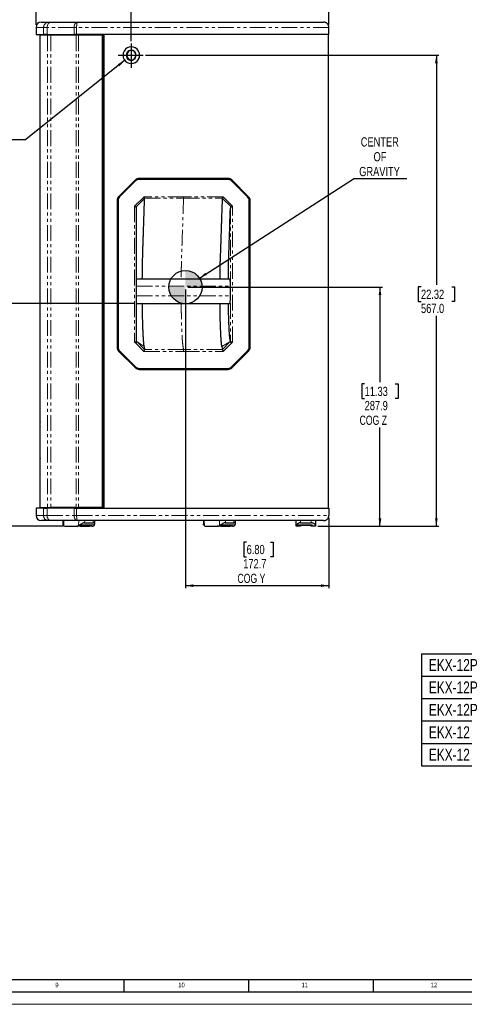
# Model space of a CAD drawing. Header units: millimetres. Extents: x 0 to 841, y 0 to 594.
# Tile 5 of 14: x 434 to 612, y 0 to 395. Entities that reach past the tile are written whole.
import ezdxf

# ---------------------------------------------------------------- set-up
doc = ezdxf.new("R2010")
doc.units = ezdxf.units.MM
doc.linetypes.add('PHANTOM', pattern=[12.7, 6.35, -1.27, 1.27, -1.27, 1.27, -1.27])
doc.layers.add('FORMAT', color=7, linetype='Continuous')
doc.layers.add('SLD-0', color=7, linetype='Continuous')
doc.styles.add('SLDTEXTSTYLE0', font='TXT', dxfattribs={"width": 0.75})
doc.styles.add('SLDTEXTSTYLE3', font='TXT', dxfattribs={"width": 0.7})
doc.dimstyles.new('SLDDIMSTYLE0', dxfattribs={"dimtxt": 3.704167, "dimasz": 3.2, "dimexe": 0, "dimexo": 0.0625, "dimgap": 0.926042, "dimtad": 0, "dimtih": 1, "dimtoh": 1, "dimdec": 1, "dimlfac": 3, "dimrnd": 1e-09, "dimzin": 12, "dimdsep": 46, "dimtxsty": 'SLDTEXTSTYLE0', "dimsah": 1, "dimcen": 0.09, "dimadec": 0, "dimazin": 3, "dimtfac": 1, "dimtdec": 1, "dimtofl": 0, "dimtmove": 0, "dimatfit": 3, "dimfxl": 1, "dimfrac": 2, "dimtolj": 1, "dimtzin": 12, "dimarcsym": 0})
doc.dimstyles.new('SLDDIMSTYLE1', dxfattribs={"dimtxt": 0.18, "dimasz": 3.2, "dimexe": 0, "dimexo": 0.0625, "dimgap": 0, "dimtad": 0, "dimtih": 1, "dimtoh": 1, "dimdec": 0, "dimrnd": 1e-09, "dimzin": 0, "dimdsep": 46, "dimtxsty": 'Standard', "dimsah": 1, "dimcen": 0.09, "dimadec": 0, "dimazin": 0, "dimtfac": 3.2, "dimtdec": 0, "dimtofl": 0, "dimtmove": 0, "dimatfit": 3, "dimfxl": 1, "dimfrac": 2, "dimtolj": 1, "dimtzin": 0, "dimarcsym": 0})
doc.dimstyles.new('SLDDIMSTYLE2', dxfattribs={"dimtxt": 3.704167, "dimasz": 3.2, "dimexe": 0, "dimexo": 0.0625, "dimgap": 0.926042, "dimtad": 0, "dimtih": 1, "dimtoh": 1, "dimdec": 1, "dimlfac": 3, "dimrnd": 1e-09, "dimzin": 4, "dimdsep": 46, "dimtxsty": 'SLDTEXTSTYLE0', "dimsah": 1, "dimcen": 0.09, "dimadec": 0, "dimazin": 1, "dimtfac": 1, "dimtdec": 1, "dimtofl": 0, "dimtmove": 0, "dimatfit": 3, "dimfxl": 1, "dimfrac": 2, "dimtolj": 1, "dimtzin": 12, "dimarcsym": 0})

# ---------------------------------------------------------------- blocks, each defined once
blk = doc.blocks.new('SW_TABLEANNOTATION_0')
at = {"layer": 'SLD-0', "color": 0}
for p, q in [((0, 0), (0, -9)), ((0, 0), (35, 0)), ((35, 0), (35, -9)), ((35, 0), (200, 0)), ((200, 0), (200, -9)), ((0, -9), (0, -18)), ((0, -9), (35, -9)), ((35, -9), (35, -18)), ((35, -9), (200, -9)), ((200, -9), (200, -18)), ((0, -18), (0, -27)), ((0, -18), (35, -18)), ((35, -18), (35, -27)), ((35, -18), (200, -18)), ((200, -18), (200, -27)), ((0, -27), (0, -36)), ((0, -27), (35, -27)), ((35, -27), (35, -36)), ((35, -27), (200, -27)), ((200, -27), (200, -36)), ((0, -36), (0, -45)), ((0, -36), (35, -36)), ((35, -36), (35, -45)), ((35, -36), (200, -36)), ((200, -36), (200, -45)), ((0, -45), (35, -45)), ((35, -45), (200, -45))]:
    blk.add_line(p, q, dxfattribs=at)
at = {"layer": 'SLD-0', "color": 0, "attachment_point": 1, "style": 'SLDTEXTSTYLE0'}
for s, insert, char_height in [('EKX-12P', (3, -2.13), 4.762), ('12" 2-WAY POWERED SPEAKER, US CORD, BLACK', (38, -2.13), 4.7625), ('EKX-12P', (3, -11.13), 4.762), ('12" 2-WAY POWERED SPEAKER, EU CORD, BLACK', (38, -11.13), 4.7625), ('EKX-12P', (3, -20.13), 4.762), ('12" 2-WAY POWERED SPEAKER, AP, BLACK', (38, -20.13), 4.7625), ('EKX-12', (3, -29.13), 4.762), ('12" 2-WAY PASSIVE SPEAKER, AP, BLACK', (38, -29.13), 4.7625), ('EKX-12', (3, -38.13), 4.762), ('12" 2-WAY PASSIVE SPEAKER, BLACK', (38, -38.13), 4.7625)]:
    blk.add_mtext(s, dxfattribs=dict(at, insert=insert, char_height=char_height))
blk = doc.blocks.new('_D_5')
at = {"layer": 'SLD-0', "transparency": 16777216}
for p, q in [((512.14, 421.52), (511.01, 421.52)), ((511.01, 421.52), (511.01, 415.63)), ((521.71, 421.52), (522.84, 421.52)), ((522.84, 421.52), (522.84, 415.63)), ((511.01, 415.63), (512.14, 415.63)), ((522.84, 415.63), (521.71, 415.63)), ((478.3, 386.42), (478.3, 405.06)), ((557.6, 404.06), (478.3, 404.06)), ((557.6, 392.94), (557.6, 405.06))]:
    blk.add_line(p, q, dxfattribs=at)
for points in [[(478.3, 404.06), (481.5, 403.51), (481.5, 404.61)], [(557.6, 404.06), (554.4, 404.61), (554.4, 403.51)]]:
    blk.add_solid(points, dxfattribs=at)
at = {"layer": 'SLD-0', "transparency": 16777216, "attachment_point": 1, "style": 'SLDTEXTSTYLE0'}
for s, insert, char_height in [('9.37', (512.14, 420.41), 3.704), ('237.9', (510.77, 414.72), 3.704), ('APPROXIMATE', (499.99, 408.83), 3.7042)]:
    blk.add_mtext(s, dxfattribs=dict(at, insert=insert, char_height=char_height))
blk = doc.blocks.new('_D_6')
at = {"layer": 'SLD-0', "transparency": 16777216}
for p, q in [((500.03, 286.75), (500.03, 166.96)), ((557.6, 195.17), (557.6, 166.96)), ((524.59, 185.42), (523.46, 185.42)), ((523.46, 185.42), (523.46, 179.53)), ((534.16, 185.42), (535.29, 185.42)), ((535.29, 185.42), (535.29, 179.53)), ((523.46, 179.53), (524.59, 179.53)), ((535.29, 179.53), (534.16, 179.53)), ((500.03, 167.96), (557.6, 167.96))]:
    blk.add_line(p, q, dxfattribs=at)
for points in [[(500.03, 167.96), (503.23, 167.41), (503.23, 168.51)], [(557.6, 167.96), (554.4, 168.51), (554.4, 167.41)]]:
    blk.add_solid(points, dxfattribs=at)
at = {"layer": 'SLD-0', "transparency": 16777216, "char_height": 3.704, "attachment_point": 1}
for s, insert, style in [('6.80', (524.59, 184.31), 'SLDTEXTSTYLE0'), ('172.7', (523.22, 178.62), 'SLDTEXTSTYLE0'), ('COG Y', (520.92, 172.73), 'SLDTEXTSTYLE3')]:
    blk.add_mtext(s, dxfattribs=dict(at, insert=insert, style=style))
blk = doc.blocks.new('_D_7')
at = {"layer": 'SLD-0', "transparency": 16777216}
for p, q in [((501.03, 287.75), (579.11, 287.75)), ((578.11, 287.75), (578.11, 249.62)), ((571.96, 248.87), (570.83, 248.87)), ((570.83, 248.87), (570.83, 242.99)), ((584.27, 248.87), (585.4, 248.87)), ((585.4, 248.87), (585.4, 242.99)), ((570.83, 242.99), (571.96, 242.99)), ((585.4, 242.99), (584.27, 242.99)), ((578.11, 191.78), (578.11, 231.41)), ((553.2, 191.78), (579.11, 191.78))]:
    blk.add_line(p, q, dxfattribs=at)
for points in [[(578.11, 287.75), (577.56, 284.55), (578.66, 284.55)], [(578.11, 191.78), (578.66, 194.98), (577.56, 194.98)]]:
    blk.add_solid(points, dxfattribs=at)
at = {"layer": 'SLD-0', "transparency": 16777216, "char_height": 3.704, "attachment_point": 1}
for s, insert, style in [('11.33', (571.96, 247.76), 'SLDTEXTSTYLE0'), ('287.9', (571.96, 242.07), 'SLDTEXTSTYLE0'), ('COG Z', (569.94, 236.18), 'SLDTEXTSTYLE3')]:
    blk.add_mtext(s, dxfattribs=dict(at, insert=insert, style=style))
blk = doc.blocks.new('_D_8')
at = {"layer": 'SLD-0', "transparency": 16777216}
for p, q in [((484.06, 380.78), (601.74, 380.78)), ((600.74, 380.78), (600.74, 288.59)), ((594.58, 287.84), (593.45, 287.84)), ((593.45, 287.84), (593.45, 281.95)), ((606.89, 287.84), (608.02, 287.84)), ((608.02, 287.84), (608.02, 281.95)), ((593.45, 281.95), (594.58, 281.95)), ((608.02, 281.95), (606.89, 281.95)), ((600.74, 191.78), (600.74, 276.26)), ((553.2, 191.78), (601.74, 191.78))]:
    blk.add_line(p, q, dxfattribs=at)
for points in [[(600.74, 380.78), (600.19, 377.58), (601.29, 377.58)], [(600.74, 191.78), (601.29, 194.98), (600.19, 194.98)]]:
    blk.add_solid(points, dxfattribs=at)
at = {"layer": 'SLD-0', "transparency": 16777216, "char_height": 3.704, "attachment_point": 1, "style": 'SLDTEXTSTYLE0'}
for s, insert in [('22.32', (594.58, 286.73)), ('567.0', (594.58, 281.04))]:
    blk.add_mtext(s, dxfattribs=dict(at, insert=insert))
blk = doc.blocks.new('_D_9')
at = {"layer": 'SLD-0', "transparency": 16777216}
for p, q in [((479.28, 281.19), (417.08, 281.19)), ((418.08, 281.19), (418.08, 249.08)), ((411.92, 248.33), (410.8, 248.33)), ((410.8, 248.33), (410.8, 242.44)), ((424.24, 248.33), (425.36, 248.33)), ((425.36, 248.33), (425.36, 242.44)), ((410.8, 242.44), (411.92, 242.44)), ((425.36, 242.44), (424.24, 242.44)), ((418.08, 191.78), (418.08, 230.87)), ((451, 191.78), (417.08, 191.78))]:
    blk.add_line(p, q, dxfattribs=at)
for points in [[(418.08, 281.19), (417.53, 277.99), (418.63, 277.99)], [(418.08, 191.78), (418.63, 194.98), (417.53, 194.98)]]:
    blk.add_solid(points, dxfattribs=at)
at = {"layer": 'SLD-0', "transparency": 16777216, "attachment_point": 1, "style": 'SLDTEXTSTYLE0'}
for s, insert, char_height in [('10.56', (411.92, 247.22), 3.704), ('268.2', (411.92, 241.53), 3.704), ('APPROXIMATE', (401.15, 235.64), 3.7042)]:
    blk.add_mtext(s, dxfattribs=dict(at, insert=insert, char_height=char_height))
blk = doc.blocks.new('_D_10')
at = {"layer": 'SLD-0', "transparency": 16777216}
for p, q in [((491.56, 439.63), (490.43, 439.63)), ((490.43, 439.63), (490.43, 433.75)), ((503.87, 439.63), (505, 439.63)), ((505, 439.63), (505, 433.75)), ((490.43, 433.75), (491.56, 433.75)), ((505, 433.75), (503.87, 433.75)), ((440.08, 392.94), (440.08, 429.06)), ((440.08, 428.06), (557.6, 428.06)), ((557.6, 392.94), (557.6, 429.06))]:
    blk.add_line(p, q, dxfattribs=at)
for points in [[(440.08, 428.06), (443.28, 427.51), (443.28, 428.61)], [(557.6, 428.06), (554.4, 428.61), (554.4, 427.51)]]:
    blk.add_solid(points, dxfattribs=at)
at = {"layer": 'SLD-0', "transparency": 16777216, "char_height": 3.704, "attachment_point": 1, "style": 'SLDTEXTSTYLE0'}
for s, insert in [('13.88', (491.56, 438.52)), ('352.6', (491.56, 432.83))]:
    blk.add_mtext(s, dxfattribs=dict(at, insert=insert))
blk = doc.blocks.new('SW_NOTE_0_5')
at = {"layer": 'SLD-0', "color": 0}
blk.add_line((21.46, 0), (0, 0), dxfattribs=at)
at = {"layer": 'SLD-0', "color": 0, "char_height": 3.704, "attachment_point": 2, "style": 'SLDTEXTSTYLE0'}
for s, insert in [('CENTER', (10.59, 16.66)), ('OF', (10.66, 10.72)), ('GRAVITY', (10.49, 4.78))]:
    blk.add_mtext(s, dxfattribs=dict(at, insert=insert))
blk = doc.blocks.new('SW_NOTE_0_6')
at = {"layer": 'SLD-0', "color": 0}
blk.add_line((-34.85, 0), (0, 0), dxfattribs=at)
at = {"layer": 'SLD-0', "color": 0, "attachment_point": 1, "style": 'SLDTEXTSTYLE0'}
for s, insert, char_height in [('M10', (-35.27, 28.55), 3.704), ('SUSPENSION', (-35.27, 22.61), 3.704), ('POINT (1', (-35.27, 16.67), 3.704), ('LOCATION ON', (-35.27, 10.73), 3.7042), ('RIGHT SIDE)', (-35.27, 4.79), 3.7042)]:
    blk.add_mtext(s, dxfattribs=dict(at, insert=insert, char_height=char_height))
blk = doc.blocks.new('SW_DOWELSYMBOL_2')
at = {"linetype": 'Continuous', "lineweight": 18}
h = blk.add_hatch(color=0, dxfattribs=at)
edge = h.paths.add_edge_path(flags=0)
edge.add_arc((0, 0), 6.67, 0, 90)
edge.add_line((0, 6.67), (0, 0))
edge.add_line((0, 0), (6.67, 0))
h = blk.add_hatch(color=0, dxfattribs=at)
edge = h.paths.add_edge_path(flags=0)
edge.add_arc((0, 0), 6.67, 180, 270)
edge.add_line((0, -6.67), (0, 0))
edge.add_line((0, 0), (-6.67, 0))
at = {"layer": 'SLD-0', "color": 0}
blk.add_circle((0, 0), 6.67, dxfattribs=at)

msp = doc.modelspace()

# ---------------------------------------------------------------- linework, layer by layer
at = {"color": 7, "linetype": 'Continuous', "lineweight": 25}
for p, q in [((440.078704, 391.936485), (440.078704, 389.053151)), ((442.195371, 394.053151), (445.194004, 394.053151)), ((445.194004, 394.053151), (446.189093, 394.053151)), ((446.189093, 394.053151), (456.741614, 394.053151)), ((456.741614, 394.053151), (555.478704, 394.053151)), ((557.595371, 389.053151), (557.595371, 391.936485)), ((440.078704, 389.053151), (443.096558, 389.053151)), ((441.609489, 388.794818), (441.609489, 233.697729)), ((444.606734, 388.794818), (441.609489, 388.794818)), ((444.505996, 389.053151), (443.096558, 389.053151)), ((444.505996, 389.053151), (455.348934, 389.053151)), ((446.042425, 388.794818), (444.606734, 388.794818)), ((456.19138, 388.794818), (446.042425, 388.794818)), ((456.355474, 389.053151), (455.348934, 389.053151)), ((457.083997, 388.794818), (456.19138, 388.794818)), ((557.595371, 389.053151), (456.355474, 389.053151)), ((457.042412, 389.053151), (457.042412, 388.794818)), ((466.667703, 388.794818), (457.083997, 388.794818)), ((457.178504, 388.794818), (457.178504, 389.053151)), ((466.667703, 388.794818), (466.667703, 199.311485)), ((467.302193, 199.053151), (467.302193, 389.053151)), ((467.374892, 199.053151), (467.374892, 389.053151)), ((557.505692, 199.053151), (557.505692, 389.053151)), ((479.936301, 330.737194), (473.194305, 323.988775)), ((473.559013, 323.916688), (480.001303, 330.365115)), ((480.015842, 330.365115), (473.573553, 323.916688)), ((481.41417, 330.950901), (481.42871, 330.950901)), ((517.141166, 330.950901), (481.42871, 330.950901)), ((517.16737, 331.357151), (481.431586, 331.357151)), ((524.996324, 323.916688), (518.554034, 330.365115)), ((525.375571, 323.988775), (518.633575, 330.737194)), ((525.404651, 323.988775), (518.662655, 330.737194)), ((472.574938, 322.492066), (472.574938, 263.588903)), ((472.973784, 322.502474), (472.973784, 263.578495)), ((472.988324, 322.502474), (472.988324, 263.578495)), ((483.638855, 323.340572), (483.619327, 323.467423)), ((514.935382, 323.467423), (514.907362, 323.340572)), ((525.581552, 263.578495), (525.581552, 322.502474)), ((525.994938, 263.588903), (525.994938, 322.492066)), ((526.024018, 263.588903), (526.024018, 322.492066)), ((480.422393, 265.985491), (480.422393, 319.442956)), ((480.422393, 291.061332), (517.935254, 291.061332)), ((518.066112, 284.194665), (518.066112, 288.061332)), ((480.422393, 281.194665), (517.935254, 281.194665)), ((480.413694, 265.964477), (480.421592, 265.991851)), ((518.074887, 265.991851), (518.096472, 265.964477)), ((473.194305, 262.092194), (479.936301, 255.343775)), ((480.001303, 255.715854), (473.559013, 262.164282)), ((473.573553, 262.164282), (480.015842, 255.715854)), ((483.466511, 263.913597), (483.662033, 262.713065)), ((514.652786, 263.913616), (514.848109, 262.713065)), ((518.554034, 255.715854), (524.996324, 262.164282)), ((518.633575, 255.343775), (525.375571, 262.092194)), ((518.662655, 255.343775), (525.404651, 262.092194)), ((481.42871, 255.130068), (481.41417, 255.130068)), ((481.42871, 255.130068), (517.141166, 255.130068)), ((481.431586, 254.723818), (517.16737, 254.723818)), ((441.689395, 233.627412), (441.619078, 233.697729)), ((441.691943, 218.935957), (441.691943, 233.507012)), ((441.609489, 218.74524), (441.609489, 199.311485)), ((440.078704, 199.053151), (440.078704, 196.169818)), ((443.04712, 199.053151), (440.078704, 199.053151)), ((441.609489, 199.311485), (444.606734, 199.311485)), ((442.498704, 199.311485), (442.498704, 199.053151)), ((443.04712, 199.053151), (444.466378, 199.053151)), ((455.350823, 199.053151), (444.466378, 199.053151)), ((444.606734, 199.311485), (446.042425, 199.311485)), ((456.19138, 199.311485), (446.042425, 199.311485)), ((455.350823, 199.053151), (456.303561, 199.053151)), ((456.19138, 199.311485), (457.083997, 199.311485)), ((456.303561, 199.053151), (456.355905, 199.053151)), ((456.355905, 199.053151), (557.595371, 199.053151)), ((456.858704, 199.311485), (456.858704, 199.053151)), ((457.042412, 199.053151), (457.042412, 199.311485)), ((466.667703, 199.311485), (457.083997, 199.311485)), ((457.178504, 199.053151), (457.178504, 199.311485)), ((557.595371, 199.053151), (557.595371, 196.169818)), ((445.144881, 194.053151), (442.195371, 194.053151)), ((446.146903, 194.053151), (445.144881, 194.053151)), ((456.740879, 194.053151), (446.146903, 194.053151)), ((450.844786, 194.053151), (450.874125, 192.671275)), ((555.478704, 194.053151), (456.740879, 194.053151)), ((463.604664, 192.671275), (463.634003, 194.053151)), ((507.220488, 194.053151), (507.250063, 192.688394)), ((520.062725, 192.688394), (520.0923, 194.053151)), ((544.528704, 192.023846), (544.528704, 194.053151)), ((552.195371, 194.053151), (552.195371, 192.023846)), ((450.927985, 192.416428), (450.890272, 192.671583)), ((452.003126, 191.779818), (456.388722, 191.779818)), ((457.71197, 191.779818), (456.388722, 191.779818)), ((457.71197, 191.779818), (461.152414, 191.779818)), ((458.793418, 192.279818), (462.206138, 192.279818)), ((459.581701, 193.179818), (462.942751, 193.179818)), ((462.475662, 191.779818), (461.152414, 191.779818)), ((507.311077, 192.416428), (507.263813, 192.688656)), ((508.412296, 191.779818), (512.88863, 191.779818)), ((514.195557, 191.779818), (512.88863, 191.779818)), ((514.195557, 191.779818), (517.593565, 191.779818)), ((515.298923, 192.279818), (518.669548, 192.279818)), ((516.102662, 193.179818), (519.422255, 193.179818)), ((518.900492, 191.779818), (517.593565, 191.779818)), ((544.528704, 191.779818), (544.528704, 192.023846)), ((546.195371, 191.779818), (544.528704, 191.779818)), ((546.212831, 192.279818), (550.511244, 192.279818)), ((546.245371, 193.179818), (550.478704, 193.179818)), ((552.195371, 191.779818), (550.528704, 191.779818)), ((552.195371, 192.023846), (552.195371, 191.779818))]:
    msp.add_line(p, q, dxfattribs=at)
at = {"color": 8, "linetype": 'PHANTOM', "lineweight": 18}
for p, q in [((443.096558, 391.936485), (440.078704, 391.936485)), ((444.505996, 391.936485), (443.096558, 391.936485)), ((443.096558, 389.053151), (443.096558, 391.936485)), ((455.348934, 391.936485), (444.505996, 391.936485)), ((444.505996, 391.936485), (444.505996, 389.053151)), ((456.355474, 391.936485), (455.348934, 391.936485)), ((455.348934, 389.053151), (455.348934, 391.936485)), ((557.595371, 391.936485), (456.355474, 391.936485)), ((456.355474, 391.936485), (456.355474, 389.053151)), ((444.606734, 388.794818), (444.606734, 199.311485)), ((446.042425, 388.794818), (446.042425, 199.311485)), ((456.19138, 388.794818), (456.19138, 199.311485)), ((457.083997, 388.794818), (457.083997, 199.311485)), ((476.240767, 380.786485), (474.984309, 380.786485)), ((476.325627, 380.786485), (476.468117, 380.786485)), ((480.09447, 380.786485), (480.23696, 380.786485)), ((480.23696, 380.786485), (481.627183, 380.786485)), ((481.627183, 380.786485), (481.644631, 380.786485)), ((480.015842, 330.365115), (480.001303, 330.365115)), ((518.633575, 330.737194), (518.662655, 330.737194)), ((483.414964, 323.979594), (479.617758, 320.178771)), ((499.284938, 323.979594), (483.414964, 323.979594)), ((515.154912, 323.979594), (499.284938, 323.979594)), ((518.952118, 320.178771), (515.154912, 323.979594)), ((525.375571, 323.988775), (525.404651, 323.988775)), ((472.988324, 322.502474), (472.973784, 322.502474)), ((473.559013, 323.916688), (473.573553, 323.916688)), ((479.617758, 320.178771), (479.617758, 265.621874)), ((480.224037, 319.922499), (483.638855, 323.340572)), ((483.619327, 323.467423), (499.277355, 323.467423)), ((499.277355, 323.467423), (514.935382, 323.467423)), ((514.907362, 323.340572), (518.322181, 319.922499)), ((518.952118, 265.621874), (518.952118, 320.178771)), ((525.994938, 322.492066), (526.024018, 322.492066)), ((518.074887, 319.402133), (518.074887, 265.991851)), ((480.422393, 288.061332), (518.066112, 288.061332)), ((480.422393, 284.194665), (518.066112, 284.194665)), ((480.054416, 265.184901), (483.35225, 261.884016)), ((480.60852, 265.769442), (480.413695, 265.964478)), ((483.662033, 262.713065), (480.6085, 265.769423)), ((480.608501, 265.769423), (483.466511, 263.913597)), ((517.901643, 265.769424), (514.652786, 263.913616)), ((517.901643, 265.769424), (514.848109, 262.713065)), ((515.217626, 261.884016), (518.51546, 265.184901)), ((518.096471, 265.964478), (517.901624, 265.769443)), ((472.973784, 263.578495), (472.988324, 263.578495)), ((473.573553, 262.164282), (473.559013, 262.164282)), ((483.35225, 261.884016), (499.284938, 261.884016)), ((499.257738, 262.696682), (483.66134, 262.696682)), ((514.854136, 262.696682), (499.257738, 262.696682)), ((499.284938, 261.884016), (515.217626, 261.884016)), ((525.375571, 262.092194), (525.404651, 262.092194)), ((525.994938, 263.588903), (526.024018, 263.588903)), ((480.001303, 255.715854), (480.015842, 255.715854)), ((518.633575, 255.343775), (518.662655, 255.343775)), ((443.04712, 196.169818), (443.04712, 199.053151)), ((444.466378, 199.053151), (444.466378, 196.169818)), ((445.449102, 199.311485), (445.449102, 199.053151)), ((447.230326, 199.311485), (447.230326, 199.053151)), ((455.350823, 196.169818), (455.350823, 199.053151)), ((456.303561, 196.169818), (456.303561, 199.053151)), ((456.355905, 199.053151), (456.355905, 196.169818)), ((440.078704, 196.169818), (443.04712, 196.169818)), ((443.04712, 196.169818), (444.466378, 196.169818)), ((444.466378, 196.169818), (455.350823, 196.169818)), ((451.198894, 194.053151), (451.241978, 192.023846)), ((455.350823, 196.169818), (456.303561, 196.169818)), ((456.303561, 196.169818), (456.355905, 196.169818)), ((456.355905, 196.169818), (557.595371, 196.169818)), ((457.14987, 192.023846), (457.192954, 194.053151)), ((459.600243, 194.053151), (459.581701, 193.179818)), ((462.942751, 193.179818), (462.961293, 194.053151)), ((507.591424, 194.053151), (507.6354, 192.023846)), ((513.665527, 192.023846), (513.709503, 194.053151)), ((516.121588, 194.053151), (516.102662, 193.179818)), ((519.422255, 193.179818), (519.441181, 194.053151)), ((546.245371, 194.053151), (546.245371, 193.179818)), ((550.478704, 193.179818), (550.478704, 194.053151)), ((457.69601, 192.416428), (463.550804, 192.416428)), ((514.219133, 192.416428), (520.001711, 192.416428)), ((544.674902, 192.416428), (552.049173, 192.416428))]:
    msp.add_line(p, q, dxfattribs=at)
at = {"color": 7, "linetype": 'Continuous', "lineweight": 18}
msp.add_line((0.000004, 0.00001), (841.000004, 0.00001), dxfattribs=at)
at = {"color": 8, "linetype": 'PHANTOM', "lineweight": 18, "flags": 128}
for points in [[(446.189093, 394.053151), (445.860737, 394.01248), (445.545, 393.89203), (445.254014, 393.696429), (444.998964, 393.433194), (444.789649, 393.112442), (444.634114, 392.746498), (444.538336, 392.349426), (444.505996, 391.936485)], [(444.466378, 196.169818), (444.498669, 195.756877), (444.5943, 195.359805), (444.749598, 194.993861), (444.958592, 194.673109), (445.213253, 194.409874), (445.503794, 194.214273), (445.819049, 194.093823), (446.146903, 194.053151)]]:
    msp.add_lwpolyline(points, dxfattribs=at)
at = {"color": 7, "linetype": 'Continuous', "lineweight": 25}
for centre, radius, start, end in [((442.195371, 391.936485), 2.116667, 90, 180), ((478.31447, 380.789037), 3.330162, 359.95609443, 180.04390557), ((478.295435, 380.78807), 3.331748, 359.97273357, 89.97270759), ((478.31447, 380.783933), 3.330162, 179.95609443, 0.04390557), ((478.238863, 380.788016), 1.998097, 359.95609443, 180.04390557), ((478.238863, 380.784954), 1.998097, 179.95609443, 0.04390557), ((478.324766, 380.787401), 1.999139, 93.28964568, 180.02625061), ((478.324766, 380.785569), 1.999139, 179.97374939, 266.71035474), ((478.467313, 380.787378), 1.999196, 95.33894284, 180.0255979), ((478.467313, 380.785592), 1.999196, 179.9744021, 264.66105716), ((478.095365, 380.787414), 1.999105, 359.97336655, 87.92871384), ((478.095365, 380.785555), 1.999105, 272.07128616, 0.02663345), ((478.295435, 380.784899), 3.331748, 270.02729241, 0.02726643), ((481.43176, 329.243502), 2.113649, 90.0047218, 135.03387013), ((481.414335, 328.953752), 1.997149, 90.0047218, 135.03387013), ((481.428875, 328.953752), 1.997149, 90.0047218, 135.03387013), ((517.138116, 329.243502), 2.113649, 44.96612987, 89.9952782), ((517.141002, 328.953752), 1.997149, 44.96612987, 89.9952782), ((517.167196, 329.243502), 2.113649, 44.96612987, 89.9952782), ((474.69261, 322.49224), 2.117672, 135.03385761, 180.00470834), ((523.877266, 322.49224), 2.117672, 359.99529166, 44.96614239), ((523.906346, 322.49224), 2.117672, 359.99529166, 44.96614239), ((474.974734, 322.502639), 2.00095, 135.03385761, 180.00470834), ((474.989274, 322.502639), 2.00095, 135.03385761, 180.00470834), ((523.580602, 322.502639), 2.00095, 359.99529166, 44.96614239), ((500.77378, 288.809905), 17.308528, 357.52125331, 7.47399383), ((500.77378, 283.446092), 17.308528, 352.52600617, 2.47874669), ((474.69261, 263.588729), 2.117672, 179.99529166, 224.96614239), ((474.974734, 263.578331), 2.00095, 179.99529166, 224.96614239), ((474.989274, 263.578331), 2.00095, 179.99529166, 224.96614239), ((523.580602, 263.578331), 2.00095, 315.03385761, 0.00470834), ((523.877266, 263.588729), 2.117672, 315.03385761, 0.00470834), ((523.906346, 263.588729), 2.117672, 315.03385761, 0.00470834), ((481.43176, 256.837467), 2.113649, 224.96612987, 269.9952782), ((481.414335, 257.127217), 1.997149, 224.96612987, 269.9952782), ((481.428875, 257.127217), 1.997149, 224.96612987, 269.9952782), ((517.138116, 256.837467), 2.113649, 270.0047218, 315.03387013), ((517.141002, 257.127217), 1.997149, 270.0047218, 315.03387013), ((517.167196, 256.837467), 2.113649, 270.0047218, 315.03387013), ((442.195371, 196.169818), 2.116667, 180, 270), ((452.022168, 193.148273), 1.368587, 235.24495519, 269.20281218), ((456.36968, 193.148273), 1.368587, 270.79718782, 304.75504481), ((462.456621, 193.148273), 1.368587, 270.79718782, 304.75504481), ((508.430494, 193.196445), 1.416744, 235.86032581, 269.26402107), ((512.870432, 193.196445), 1.416744, 270.73597893, 304.13967419), ((518.882294, 193.196445), 1.416744, 270.73597893, 304.13967419)]:
    msp.add_arc(centre, radius, start, end, dxfattribs=at)
at = {"color": 8, "linetype": 'PHANTOM', "lineweight": 18}
for centre, radius, start, end in [((445.203658, 391.946052), 2.107122, 90.26252261, 180.26013868), ((483.450213, 323.957914), 15.83474, 358.22494374, 0.07844746), ((491.283184, 262.022983), 8.002961, 359.00504307, 4.82894332), ((445.154376, 196.160407), 2.107277, 179.74412265, 269.74181653)]:
    msp.add_arc(centre, radius, start, end, dxfattribs=at)
for points, knots in [([(456.741614, 394.053151), (456.55928, 394.053151), (456.377083, 393.99806), (456.040234, 393.785999), (455.885747, 393.629113), (455.627934, 393.237275), (455.524709, 393.002478), (455.385182, 392.490518), (455.348934, 392.213559), (455.348934, 391.936485)], [0, 0, 0, 0, 0.25, 0.25, 0.5, 0.5, 0.75, 0.75, 1, 1, 1, 1]), ([(456.741614, 394.053151), (456.736353, 394.052811), (456.726053, 394.052146), (456.711004, 394.04694), (456.696667, 394.039161), (456.683044, 394.028934), (456.670131, 394.016736), (456.657928, 394.00293), (456.646435, 393.987881), (456.635654, 393.971929), (456.625584, 393.955392), (456.616229, 393.938568), (456.607588, 393.92173), (456.576348, 393.856219), (456.527283, 393.714224), (456.465427, 393.436561), (456.416493, 393.104792), (456.387518, 392.798768), (456.372495, 392.564647), (456.364889, 392.409675), (456.359494, 392.25276), (456.356106, 392.094811), (456.355684, 391.98917), (456.355474, 391.936485)], [0, 0, 0, 0, 0.0263964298, 0.0516740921, 0.075832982, 0.0988730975, 0.1207944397, 0.1415970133, 0.161280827, 0.179845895, 0.1972922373, 0.2136198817, 0.2288288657, 0.242919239, 0.3805155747, 0.5040057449, 0.636475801, 0.7625728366, 0.8105928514, 0.8583325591, 0.9058048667, 0.9530229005, 1, 1, 1, 1]), ([(499.277355, 323.467423), (499.085863, 317.746447), (498.872876, 311.383288), (498.63842, 304.377644), (498.573917, 302.451504), (498.5097, 300.528972), (498.445308, 298.619549), (498.392241, 296.508515), (498.356399, 294.214318), (498.331608, 292.393863), (498.323753, 291.326662), (498.3218, 291.061332)], [0, 0, 0, 0, 0.5486282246, 0.6102120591, 0.6717933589, 0.7333681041, 0.7944619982, 0.8553183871, 0.9177016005, 0.9795387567, 1, 1, 1, 1]), ([(498.326733, 281.194665), (498.328553, 280.966186), (498.338341, 279.737101), (498.372884, 277.586073), (498.430712, 274.810938), (498.505583, 272.242311), (498.593615, 269.937363), (498.692564, 267.948214), (498.799227, 266.306852), (498.910453, 265.020206), (499.02513, 264.084345), (499.141717, 263.419729), (499.219023, 262.937953), (499.257738, 262.696682)], [0, 0, 0, 0, 0.0231755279, 0.1246710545, 0.2272226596, 0.3299356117, 0.4319064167, 0.5322701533, 0.6302426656, 0.7251525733, 0.816644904, 0.9081766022, 1, 1, 1, 1]), ([(479.617758, 265.621874), (479.699311, 265.540349), (479.844941, 265.394769), (479.990412, 265.249029), (480.054419, 265.184903)], [0, 0, 0, 0, 0.5599998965, 1, 1, 1, 1]), ([(518.515448, 265.184913), (518.596911, 265.266528), (518.74238, 265.412269), (518.888032, 265.557828), (518.952118, 265.621874)], [0, 0, 0, 0, 0.5600001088, 1, 1, 1, 1]), ([(455.350823, 196.169818), (455.350823, 195.892744), (455.387002, 195.615785), (455.526267, 195.103825), (455.629297, 194.869027), (455.886624, 194.47719), (456.04082, 194.320304), (456.377035, 194.108243), (456.558888, 194.053151), (456.740879, 194.053151)], [0, 0, 0, 0, 0.25, 0.25, 0.5, 0.5, 0.75, 0.75, 1, 1, 1, 1]), ([(456.740879, 194.053151), (456.690477, 194.053151), (456.640113, 194.108243), (456.546999, 194.320304), (456.504294, 194.47719), (456.433028, 194.869027), (456.404494, 195.103825), (456.365924, 195.615785), (456.355905, 195.892744), (456.355905, 196.169818)], [0, 0, 0, 0, 0.25, 0.25, 0.5, 0.5, 0.75, 0.75, 1, 1, 1, 1])]:
    msp.add_open_spline(points, degree=3, knots=knots, dxfattribs=at)
at = {"color": 7, "linetype": 'Continuous', "lineweight": 25}
for points, knots in [([(557.595371, 391.936485), (557.595371, 392.06121), (557.584283, 392.190601), (557.535785, 392.452679), (557.498332, 392.585341), (557.39518, 392.845896), (557.329457, 392.973737), (557.171232, 393.215754), (557.07874, 393.329868), (556.872087, 393.53652), (556.757973, 393.629012), (556.515956, 393.787238), (556.388115, 393.852961), (556.12756, 393.956112), (555.994898, 393.993565), (555.73282, 394.042064), (555.60343, 394.053151), (555.478704, 394.053151)], [0, 0, 0, 0, 0.125, 0.125, 0.25, 0.25, 0.375, 0.375, 0.5, 0.5, 0.625, 0.625, 0.75, 0.75, 0.875, 0.875, 1, 1, 1, 1]), ([(483.414964, 323.979594), (483.452673, 323.887671), (483.527815, 323.704502), (483.588898, 323.546255), (483.619327, 323.467423)], [0, 0, 0, 0, 0.5018443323, 1, 1, 1, 1]), ([(514.935382, 323.467423), (514.970253, 323.546382), (515.040147, 323.704645), (515.116602, 323.887812), (515.154912, 323.979594)], [0, 0, 0, 0, 0.4989125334, 1, 1, 1, 1]), ([(479.617758, 320.178771), (479.731223, 320.131465), (479.904786, 320.059101), (480.10391, 319.974592), (480.185528, 319.939198), (480.224037, 319.922499)], [0, 0, 0, 0, 0.4992974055, 0.7637599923, 1, 1, 1, 1]), ([(482.724166, 291.061332), (482.725529, 291.293759), (482.729615, 291.990749), (482.741565, 293.180021), (482.754705, 294.588302), (482.775865, 295.980046), (482.808537, 297.266908), (482.83153, 298.543152), (482.872067, 299.747639), (482.895294, 300.967164), (482.922605, 301.808574), (482.938059, 302.31803), (482.944174, 302.529511), (482.95303, 302.823492), (482.966193, 303.247031), (482.983965, 303.791063), (483.006296, 304.44693), (483.028793, 305.112864), (483.061787, 306.093034), (483.088494, 306.88894), (483.110951, 307.561313), (483.117931, 307.770583), (483.124899, 307.979772), (483.131854, 308.188895), (483.138805, 308.397972), (483.143434, 308.537973), (483.145959, 308.613772), (483.146686, 308.635506), (483.149389, 308.716328), (483.155183, 308.889404), (483.164994, 309.182619), (483.180845, 309.656304), (483.203727, 310.340136), (483.234632, 311.263776), (483.275567, 312.487142), (483.327532, 314.039843), (483.391516, 315.951482), (483.465275, 318.155007), (483.54881, 320.650464), (483.607754, 322.411421), (483.638855, 323.340572)], [0, 0, 0, 0, 0.01812968, 0.0543661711, 0.0939766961, 0.1307369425, 0.1677756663, 0.202249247, 0.2446720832, 0.2817436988, 0.3198746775, 0.3256386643, 0.3307816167, 0.3402438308, 0.3539417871, 0.3715500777, 0.3926004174, 0.4170705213, 0.4356619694, 0.4869551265, 0.4936732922, 0.5003885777, 0.5071014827, 0.5138125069, 0.5205221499, 0.5272309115, 0.5272924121, 0.527819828, 0.5293231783, 0.5350732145, 0.544481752, 0.5575508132, 0.580673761, 0.6103113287, 0.646463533, 0.6984373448, 0.7597775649, 0.8304834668, 0.9105562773, 1, 1, 1, 1]), ([(513.916807, 291.061332), (513.917606, 291.12729), (513.919138, 291.253832), (513.921548, 291.450242), (513.924179, 291.660503), (513.927245, 291.899615), (513.930784, 292.167592), (513.934826, 292.464455), (513.939452, 292.79027), (513.942851, 293.027836), (513.946305, 293.25163), (513.959625, 294.072771), (513.986162, 295.530167), (514.017463, 297.449609), (514.072897, 299.133226), (514.144613, 300.767785), (514.19535, 302.158078), (514.234808, 303.251095), (514.263296, 304.082835), (514.291258, 304.931301), (514.328854, 306.066499), (514.358138, 306.94294), (514.380014, 307.593848), (514.386835, 307.796485), (514.393664, 307.99912), (514.400504, 308.201754), (514.407346, 308.404387), (514.411958, 308.540196), (514.414452, 308.614179), (514.4152, 308.636543), (514.417948, 308.718495), (514.423789, 308.892982), (514.433658, 309.187741), (514.449562, 309.662815), (514.472488, 310.347714), (514.503425, 311.271953), (514.544371, 312.495257), (514.59632, 314.047307), (514.660264, 315.957785), (514.733961, 318.159679), (514.817411, 320.652987), (514.876295, 322.412331), (514.907362, 323.340572)], [0, 0, 0, 0, 0.0051429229, 0.0098666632, 0.0153518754, 0.0216024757, 0.0286236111, 0.0364218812, 0.0450055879, 0.0543853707, 0.055267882, 0.0627919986, 0.1197528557, 0.1724578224, 0.2231540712, 0.2736888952, 0.3302705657, 0.3568705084, 0.3789247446, 0.4103363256, 0.4385500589, 0.4882057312, 0.4947081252, 0.5012104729, 0.5077127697, 0.5142150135, 0.5207172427, 0.5272194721, 0.5272888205, 0.5278393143, 0.5293723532, 0.5351780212, 0.5446364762, 0.557747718, 0.5809114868, 0.610569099, 0.6467205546, 0.6986741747, 0.7599789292, 0.8306348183, 0.9106418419, 1, 1, 1, 1]), ([(518.322181, 319.922499), (518.364018, 319.939181), (518.452681, 319.974533), (518.661974, 320.059026), (518.837367, 320.131412), (518.952118, 320.178771)], [0, 0, 0, 0, 0.2360111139, 0.5001562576, 1, 1, 1, 1]), ([(480.421592, 319.402133), (480.418378, 319.50856), (480.413413, 319.672923), (480.335755, 319.848993), (480.259155, 319.899392), (480.224037, 319.922499)], [0, 0, 0, 0, 0.49868916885, 0.77016569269, 1, 1, 1, 1]), ([(517.264633, 291.061332), (517.269255, 291.64531), (517.279482, 292.937421), (517.306671, 294.873024), (517.343371, 296.854326), (517.393307, 298.962992), (517.461436, 301.097847), (517.538668, 303.375055), (517.742632, 309.48683), (517.921539, 314.82584), (518.074887, 319.402133)], [0, 0, 0, 0, 0.0520193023, 0.1150980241, 0.1778352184, 0.2406755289, 0.3250620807, 0.4094294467, 0.4937966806, 1, 1, 1, 1]), ([(518.322181, 319.922499), (518.280378, 319.897305), (518.195805, 319.846334), (518.102132, 319.669611), (518.085763, 319.508909), (518.074887, 319.402133)], [0, 0, 0, 0, 0.2469803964, 0.4996725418, 1, 1, 1, 1]), ([(483.466488, 263.913581), (483.459067, 263.970807), (483.443531, 264.090609), (483.411325, 264.309905), (483.383637, 264.537915), (483.355978, 264.782928), (483.327786, 265.059623), (483.296583, 265.396843), (483.26525, 265.770653), (483.234738, 266.146633), (483.205862, 266.518573), (483.182212, 266.84536), (483.164778, 267.120062), (483.151411, 267.342069), (483.138562, 267.564714), (483.126563, 267.778832), (483.115585, 267.984439), (483.102764, 268.219965), (483.078961, 268.658939), (483.048214, 269.260171), (483.012924, 270.030821), (482.983618, 270.75928), (482.95667, 271.500607), (482.931027, 272.246981), (482.905193, 273.052058), (482.877642, 273.984169), (482.843372, 275.259404), (482.805343, 276.92515), (482.77679, 278.520828), (482.759021, 279.743507), (482.749421, 280.4793), (482.744066, 280.967907), (482.741581, 281.194665)], [0, 0, 0, 0, 0.026433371, 0.0553380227, 0.0873935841, 0.1100995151, 0.1377138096, 0.174178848, 0.207313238, 0.2372672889, 0.2678213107, 0.2947304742, 0.3100149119, 0.3269508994, 0.3412369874, 0.3555094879, 0.3697606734, 0.3815495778, 0.4007782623, 0.4523229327, 0.4896300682, 0.5321356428, 0.571175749, 0.6057809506, 0.6451978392, 0.6894006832, 0.7383453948, 0.8208064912, 0.9096103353, 0.9406554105, 0.9724588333, 1, 1, 1, 1]), ([(514.652807, 263.913595), (514.651749, 263.919612), (514.649376, 263.933108), (514.644888, 263.956623), (514.639116, 263.986566), (514.631883, 264.024054), (514.622768, 264.069778), (514.613458, 264.127886), (514.604987, 264.186446), (514.598366, 264.234839), (514.592829, 264.27388), (514.58613, 264.322035), (514.576324, 264.394204), (514.563429, 264.49271), (514.549789, 264.60239), (514.533509, 264.73754), (514.511604, 264.927199), (514.480995, 265.213405), (514.44816, 265.549096), (514.418357, 265.889856), (514.393617, 266.205762), (514.373217, 266.488288), (514.356824, 266.733991), (514.341194, 266.958666), (514.324059, 267.209414), (514.306247, 267.477586), (514.289727, 267.738043), (514.275493, 267.96709), (514.25858, 268.262327), (514.23476, 268.711921), (514.207352, 269.277987), (514.180056, 269.885417), (514.153751, 270.487636), (514.128658, 271.100092), (514.108337, 271.634934), (514.094194, 272.031488), (514.082206, 272.383329), (514.070004, 272.759488), (514.057637, 273.160625), (514.045167, 273.587371), (514.03266, 274.040323), (514.020181, 274.520028), (514.005766, 275.111488), (513.988166, 275.89309), (513.966886, 276.949814), (513.945498, 278.191205), (513.925684, 279.593669), (513.914322, 280.598594), (513.909262, 281.155209), (513.908903, 281.194665)], [0, 0, 0, 0, 0.00274888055, 0.00616601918, 0.01074147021, 0.01644996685, 0.02324274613, 0.031238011, 0.04133242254, 0.0470354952, 0.05038287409, 0.05659831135, 0.06567508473, 0.0776493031, 0.09258202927, 0.10406965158, 0.12314163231, 0.15369889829, 0.19038388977, 0.21639454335, 0.24198064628, 0.26798641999, 0.28243398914, 0.29734469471, 0.31733172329, 0.33591191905, 0.35279616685, 0.36974183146, 0.38086534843, 0.40959476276, 0.45388734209, 0.48190209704, 0.51348996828, 0.55354031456, 0.5795549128, 0.59614314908, 0.61366521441, 0.6321208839, 0.65150892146, 0.6718270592, 0.69307183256, 0.71523847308, 0.73832058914, 0.77385358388, 0.82008447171, 0.87686907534, 0.93253772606, 0.99521794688, 1, 1, 1, 1]), ([(518.074887, 265.991851), (518.033819, 266.237921), (517.953724, 266.717828), (517.834493, 267.560879), (517.732456, 268.711768), (517.644534, 269.991144), (517.570719, 271.31299), (517.503051, 272.808255), (517.442363, 274.457964), (517.388917, 276.233174), (517.344019, 278.119953), (517.311916, 279.778888), (517.298435, 280.830836), (517.293772, 281.194665)], [0, 0, 0, 0, 0.1180340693, 0.2302000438, 0.3461534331, 0.4328529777, 0.5193885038, 0.606067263, 0.6936474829, 0.7806674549, 0.8671237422, 0.9540431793, 1, 1, 1, 1]), ([(479.617758, 265.621874), (479.711194, 265.660842), (479.897995, 265.738751), (480.144128, 265.843466), (480.338409, 265.928), (480.388607, 265.952322), (480.413694, 265.964477)], [0, 0, 0, 0, 0.25024269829, 0.50029628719, 0.75026915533, 1, 1, 1, 1]), ([(518.096472, 265.964477), (518.130038, 265.952321), (518.197204, 265.927998), (518.410727, 265.843459), (518.66953, 265.738742), (518.857903, 265.660838), (518.952118, 265.621874)], [0, 0, 0, 0, 0.24974097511, 0.49972393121, 0.74978761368, 1, 1, 1, 1]), ([(483.35225, 261.884016), (483.393248, 261.984177), (483.476741, 262.188153), (483.573358, 262.438301), (483.637442, 262.614868), (483.653574, 262.670093), (483.66134, 262.696682)], [0, 0, 0, 0, 0.2811272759, 0.5725067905, 0.7941809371, 1, 1, 1, 1]), ([(483.66134, 262.696682), (483.661924, 262.699734), (483.662968, 262.705184), (483.662319, 262.710656), (483.662033, 262.713065)], [0, 0, 0, 0, 0.5599578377, 1, 1, 1, 1]), ([(514.848109, 262.713065), (514.84878, 262.71), (514.84998, 262.704527), (514.852866, 262.699079), (514.854136, 262.696682)], [0, 0, 0, 0, 0.5599577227, 1, 1, 1, 1]), ([(514.854136, 262.696682), (514.873382, 262.660157), (514.913505, 262.584015), (515.013187, 262.364003), (515.118405, 262.121772), (515.185024, 261.962138), (515.217626, 261.884016)], [0, 0, 0, 0, 0.2644020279, 0.5512025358, 0.7803643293, 1, 1, 1, 1]), ([(441.689395, 233.627412), (441.689756, 233.625803), (441.690282, 233.623455), (441.690897, 233.608579), (441.691282, 233.594068), (441.69159, 233.575445), (441.69188, 233.546636), (441.691918, 233.522768), (441.691943, 233.507012)], [0, 0, 0, 0, 0.2607224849, 0.3803173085, 0.4993382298, 0.6205628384, 0.7495230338, 1, 1, 1, 1]), ([(441.619078, 218.74524), (441.615882, 218.742044), (441.589246, 218.715408), (441.642517, 218.768679), (441.689395, 218.815557)], [0, 0, 0, 0, 0.1199969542, 1, 1, 1, 1]), ([(441.691943, 218.935957), (441.691917, 218.919432), (441.691879, 218.895373), (441.691579, 218.866909), (441.691282, 218.848891), (441.690889, 218.83417), (441.690266, 218.819818), (441.689742, 218.817253), (441.689395, 218.815557)], [0, 0, 0, 0, 0.2622303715, 0.3817726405, 0.4996064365, 0.6194424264, 0.7483002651, 1, 1, 1, 1]), ([(555.478704, 194.053151), (555.60343, 194.053151), (555.73282, 194.064239), (555.994898, 194.112737), (556.12756, 194.15019), (556.388115, 194.253342), (556.515956, 194.319065), (556.757973, 194.47729), (556.872087, 194.569782), (557.07874, 194.776435), (557.171232, 194.890549), (557.329457, 195.132566), (557.39518, 195.260407), (557.498332, 195.520962), (557.535785, 195.653624), (557.584283, 195.915702), (557.595371, 196.045092), (557.595371, 196.169818)], [0, 0, 0, 0, 0.125, 0.125, 0.25, 0.25, 0.375, 0.375, 0.5, 0.5, 0.625, 0.625, 0.75, 0.75, 0.875, 0.875, 1, 1, 1, 1]), ([(450.927985, 192.416428), (450.961488, 192.341889), (451.02865, 192.192462), (451.170758, 192.080139), (451.241978, 192.023846)], [0, 0, 0, 0, 0.4988331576, 1, 1, 1, 1]), ([(457.14987, 192.023846), (457.232465, 192.079847), (457.398067, 192.192128), (457.596531, 192.341537), (457.69601, 192.416428)], [0, 0, 0, 0, 0.4987562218, 1, 1, 1, 1]), ([(459.581701, 193.179818), (459.425061, 193.16671), (459.096003, 193.139173), (458.563453, 192.9426), (458.083894, 192.694129), (457.825838, 192.509378), (457.69601, 192.416428)], [0, 0, 0, 0, 0.2527168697, 0.5308891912, 0.763988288, 1, 1, 1, 1]), ([(458.793418, 192.279818), (458.600451, 192.120299), (458.255879, 191.835453), (457.878159, 191.796817), (457.71197, 191.779818)], [0, 0, 0, 0, 0.5600204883, 1, 1, 1, 1]), ([(461.152414, 191.779818), (461.363006, 191.807598), (461.739079, 191.857208), (462.06342, 192.150683), (462.206138, 192.279818)], [0, 0, 0, 0, 0.5599771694, 1, 1, 1, 1]), ([(463.550804, 192.416428), (463.580556, 192.534071), (463.639149, 192.765755), (463.513072, 193.012431), (463.27155, 193.155661), (463.049511, 193.171974), (462.942751, 193.179818)], [0, 0, 0, 0, 0.2998415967, 0.5905041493, 0.803106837, 1, 1, 1, 1]), ([(463.550804, 192.416428), (463.517301, 192.341889), (463.450139, 192.192462), (463.30803, 192.080139), (463.23681, 192.023846)], [0, 0, 0, 0, 0.4988331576, 1, 1, 1, 1]), ([(507.311077, 192.416428), (507.346354, 192.341889), (507.417074, 192.192462), (507.562511, 192.080139), (507.6354, 192.023846)], [0, 0, 0, 0, 0.49883315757, 1, 1, 1, 1]), ([(513.665527, 192.023846), (513.749638, 192.079847), (513.91828, 192.192128), (514.118682, 192.341537), (514.219133, 192.416428)], [0, 0, 0, 0, 0.49875622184, 1, 1, 1, 1]), ([(515.298923, 192.279818), (515.102109, 192.120299), (514.750668, 191.835453), (514.365169, 191.796817), (514.195557, 191.779818)], [0, 0, 0, 0, 0.5600204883, 1, 1, 1, 1]), ([(516.102662, 193.179818), (515.947592, 193.16671), (515.621832, 193.139173), (515.090418, 192.9426), (514.609907, 192.694129), (514.349929, 192.509378), (514.219133, 192.416428)], [0, 0, 0, 0, 0.2527168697, 0.5308891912, 0.763988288, 1, 1, 1, 1]), ([(517.593565, 191.779818), (517.80854, 191.807598), (518.192439, 191.857208), (518.523759, 192.150683), (518.669548, 192.279818)], [0, 0, 0, 0, 0.5599771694, 1, 1, 1, 1]), ([(520.001711, 192.416428), (520.034347, 192.534071), (520.098621, 192.765755), (519.980916, 193.012431), (519.746331, 193.155661), (519.527482, 193.171974), (519.422255, 193.179818)], [0, 0, 0, 0, 0.2998415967, 0.5905041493, 0.803106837, 1, 1, 1, 1]), ([(520.001711, 192.416428), (519.966434, 192.341889), (519.895714, 192.192462), (519.750276, 192.080139), (519.677388, 192.023846)], [0, 0, 0, 0, 0.4988331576, 1, 1, 1, 1]), ([(544.528704, 192.023846), (544.536064, 192.079847), (544.550821, 192.192128), (544.633473, 192.341537), (544.674902, 192.416428)], [0, 0, 0, 0, 0.4987562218, 1, 1, 1, 1]), ([(546.245371, 193.179818), (546.061894, 193.16671), (545.676461, 193.139173), (545.212887, 192.9426), (544.870756, 192.694129), (544.740456, 192.509378), (544.674902, 192.416428)], [0, 0, 0, 0, 0.25271686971, 0.53088919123, 0.76398828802, 1, 1, 1, 1]), ([(546.212831, 192.279818), (546.207261, 192.120299), (546.197314, 191.835453), (546.195964, 191.796817), (546.195371, 191.779818)], [0, 0, 0, 0, 0.5600204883, 1, 1, 1, 1]), ([(552.049173, 192.416428), (551.962652, 192.534071), (551.792258, 192.765755), (551.373464, 193.012431), (550.918297, 193.155661), (550.621439, 193.171974), (550.478704, 193.179818)], [0, 0, 0, 0, 0.29984159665, 0.59050414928, 0.80310683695, 1, 1, 1, 1]), ([(550.528704, 191.779818), (550.527734, 191.807598), (550.526002, 191.857208), (550.515753, 192.150683), (550.511244, 192.279818)], [0, 0, 0, 0, 0.5599771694, 1, 1, 1, 1]), ([(552.049173, 192.416428), (552.090423, 192.341889), (552.173116, 192.192462), (552.187941, 192.080139), (552.195371, 192.023846)], [0, 0, 0, 0, 0.4988331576, 1, 1, 1, 1])]:
    msp.add_open_spline(points, degree=3, knots=knots, dxfattribs=at)
at = {"color": 8, "linetype": 'PHANTOM', "lineweight": 18}
for points in [[(480.054419, 265.184903), (480.122582, 265.25356), (480.25891, 265.390873), (480.432417, 265.571209), (480.562112, 265.710731), (480.593038, 265.749859), (480.608501, 265.769423)], [(517.901643, 265.769424), (517.925269, 265.74986), (517.972522, 265.710733), (518.121597, 265.571213), (518.308405, 265.39088), (518.446433, 265.253569), (518.515448, 265.184913)]]:
    msp.add_open_spline(points, degree=3, dxfattribs=at)
at = {"layer": 'FORMAT'}
for p, q in [((20.000004, 10.00001), (831.000004, 10.00001)), ((475.500004, 5.00001), (475.500004, 10.00001)), ((525.500004, 5.00001), (525.500004, 10.00001)), ((575.500004, 5.00001), (575.500004, 10.00001)), ((15.000004, 5.00001), (836.000004, 5.00001))]:
    msp.add_line(p, q, dxfattribs=at)
at = {"layer": 'SLD-0'}
for p, q in [((478.295371, 385.416678), (478.295371, 375.705268)), ((473.010382, 380.779818), (483.056027, 380.779818))]:
    msp.add_line(p, q, dxfattribs=at)
msp.add_circle((500.028704, 287.746485), 6.666667, dxfattribs=at)

# ---------------------------------------------------------------- block references
for name, p in [('SW_NOTE_0_6', (435.995313, 346.968332)), ('SW_NOTE_0_5', (567.448688, 331.191502)), ('SW_DOWELSYMBOL_2', (500.028704, 287.746485)), ('SW_TABLEANNOTATION_0', (594.710138, 140.664598))]:
    msp.add_blockref(name, p, dxfattribs=at)

# ---------------------------------------------------------------- texts
at = {"layer": 'FORMAT', "attachment_point": 1, "style": 'SLDTEXTSTYLE0'}
for s, insert, char_height in [('9', (447.799925, 8.668031), 1.852083), ('10', (497.174925, 8.668031), 1.8520833), ('11', (546.625357, 8.668031), 1.8520833), ('12', (598.482395, 8.668031), 1.8520833)]:
    msp.add_mtext(s, dxfattribs=dict(at, insert=insert, char_height=char_height))

# ---------------------------------------------------------------- dimensions: what is measured, and where the dimension line sits
at = {"layer": 'SLD-0'}
dim = msp.add_linear_dim(base=(557.5953707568, 434.218433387), p1=(440.0787040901, 391.9364846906), p2=(557.5953707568, 391.9364846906), dimstyle='SLDDIMSTYLE0', dxfattribs=at)
dim.commit()
dim.dimension.update_dxf_attribs({"geometry": '_D_10', "text_midpoint": (497.7171090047, 434.218433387), "dimtype": 160})
for base, p1, p2, text, picture, middle in [((478.295371, 413.161188), (557.595371, 391.936485), (478.295371, 385.416678), '<>\\PAPPROXIMATE', '_D_5', (516.924046, 413.161188)), ((557.595371, 177.061994), (500.028704, 287.746485), (557.595371, 196.169818), '<>\\PCOG Y', '_D_6', (529.374598, 177.061994))]:
    dim = msp.add_linear_dim(base=base, p1=p1, p2=p2, text=text, dimstyle='SLDDIMSTYLE0', dxfattribs=at)
    dim.commit()
    dim.dimension.update_dxf_attribs({"geometry": picture, "text_midpoint": middle, "dimtype": 160})
dim = msp.add_linear_dim(base=(600.736578, 380.779818), p1=(552.195371, 191.779818), p2=(483.056027, 380.779818), angle=90, dimstyle='SLDDIMSTYLE2', dxfattribs=at)
dim.commit()
dim.dimension.update_dxf_attribs({"geometry": '_D_8', "text_midpoint": (600.736578, 282.42497), "dimtype": 160})
for base, p1, p2, text, picture, middle in [((578.113885, 191.779818), (500.028704, 287.746485), (552.195371, 191.779818), '<>\\PCOG Z', '_D_7', (578.113885, 240.516021)), ((418.078704, 281.194665), (452.003126, 191.779818), (480.281959, 281.194665), '<>\\PAPPROXIMATE', '_D_9', (418.078704, 239.974319))]:
    dim = msp.add_linear_dim(base=base, p1=p1, p2=p2, angle=90, text=text, dimstyle='SLDDIMSTYLE0', dxfattribs=at)
    dim.commit()
    dim.dimension.update_dxf_attribs({"geometry": picture, "text_midpoint": middle, "dimtype": 160})

# ---------------------------------------------------------------- leaders
for points in [[(475.689579, 378.735162), (435.995313, 346.968332)], [(505.639869, 291.346383), (567.448688, 331.191502)]]:
    msp.add_leader(points, dimstyle='SLDDIMSTYLE1', dxfattribs=at)

doc.saveas('drawing.dxf')
